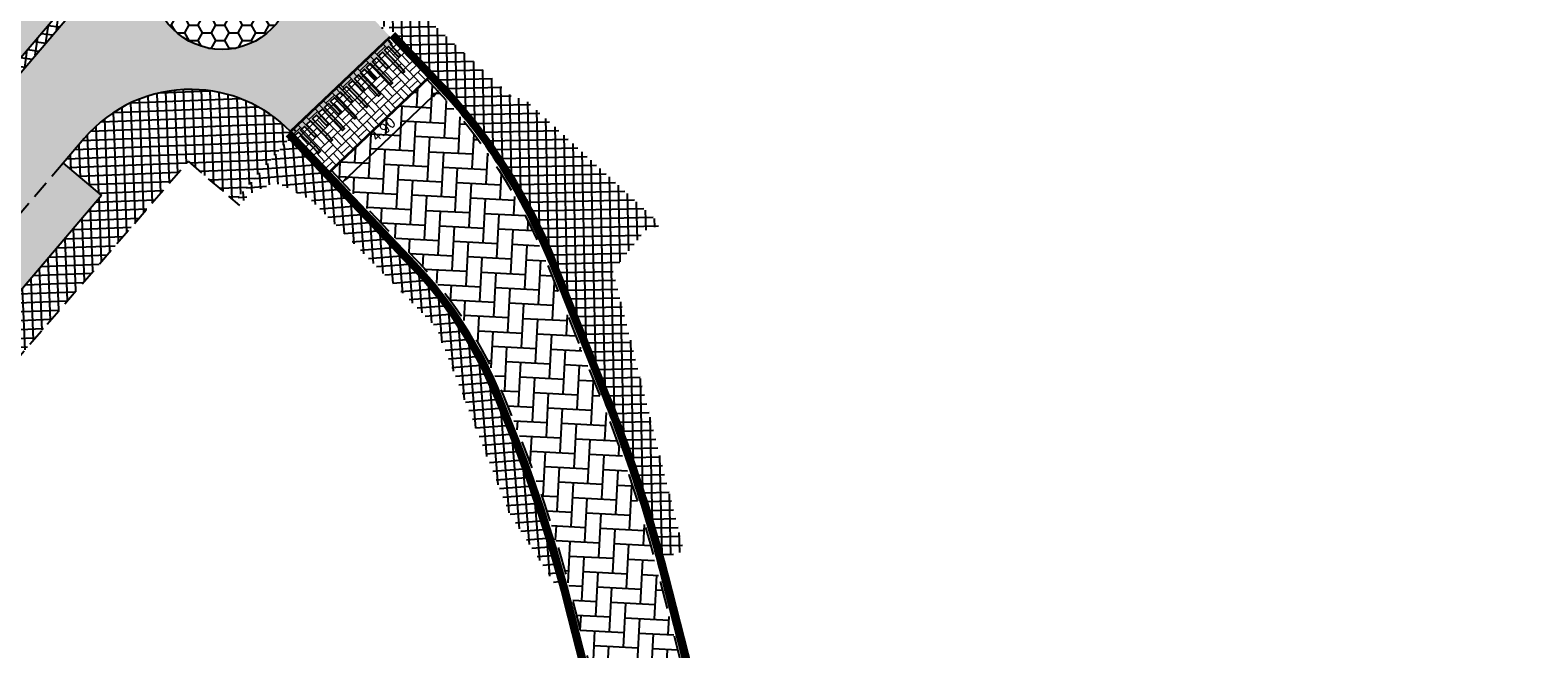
# Model space of a CAD drawing. Header units: metres. Extents: x 183890 to 185675, y 327401 to 328446.
# Tile 16 of 69: x 184134 to 184188, y 327815 to 327837. Entities that reach past the tile are written whole.
import ezdxf

# ---------------------------------------------------------------- set-up
doc = ezdxf.new("R2010")
doc.units = ezdxf.units.M
doc.header["$LTSCALE"] = 0.2
doc.header["$PDMODE"] = 35
doc.header["$PDSIZE"] = 0.2
for name, pattern in [('DASHED', [200, 100, -100]), ('HIDDEN', [9.524999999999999, 6.35, -3.175]), ('HIDDEN2', [4.762499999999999, 3.175, -1.5875]), ('VH-GELEIDEBAND_50X200', [8, 4, -2, 0, -2])]:
    doc.linetypes.add(name, pattern=pattern)
doc.layers.add('N-WE-VH-KANTOPSLUITING_GELEIDEBAND_50X200-G', color=1, linetype='VH-GELEIDEBAND_50X200', lineweight=35)
doc.layers.add('N-WE-VH-VERHARDING_BETONSTRAATSTEEN-A', color=252, linetype='Continuous', lineweight=18)
for name, color, linetype in [('O_RIO_L_KOKER', 7, 'Continuous'), ('O_WEG_L_DETAIL', 7, 'Continuous'), ('O_WEGEN_A_BSS', 41, 'Continuous'), ('O_WEGEN_A_KEITJES', 253, 'Continuous'), ('O_WEGEN_A_PVAK', 253, 'Continuous'), ('O_WEGEN_A_RIJWEG_GEB KL', 253, 'Continuous'), ('O_WEGEN_A_TROTTOIR', 252, 'Continuous'), ('O_WEGEN_brug', 254, 'Continuous'), ('O_WEGEN_L_2STREK', 3, 'Continuous'), ('O_WEGEN_L_OB 60x200', 2, 'HIDDEN'), ('O_WEGEN_L_P-VAK', 6, 'HIDDEN2'), ('O_WEGEN_T_MAATVOERING', 1, 'Continuous')]:
    doc.layers.add(name, color=color, linetype=linetype)
doc.styles.add('ROMANS', font='romans.shx', dxfattribs={"width": 0.9})
doc.dimstyles.new('1_200', dxfattribs={"dimscale": 0.2, "dimtxt": 1.8, "dimasz": 1.8, "dimexe": 1.8, "dimexo": 0.625, "dimgap": 0.9, "dimtad": 1, "dimlfac": -1, "dimzin": 0, "dimdsep": 46, "dimtxsty": 'ROMANS', "dimcen": 0.9, "dimse1": 1, "dimse2": 1, "dimadec": 0, "dimazin": 0, "dimtfac": 1, "dimtix": 1, "dimtofl": 0, "dimtmove": 2, "dimatfit": 3, "dimfxl": 1, "dimtolj": 1, "dimtzin": 0, "dimarcsym": 0})

# ---------------------------------------------------------------- blocks, each defined once
blk = doc.blocks.new('*D81')
at = {"layer": 'Defpoints', "color": 0, "transparency": 16777216}
for p in [(184147.3485704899, 327836.3898014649), (184149.1316009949, 327834.5133594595), (184143.7816555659, 327833.0004517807)]:
    blk.add_point(p, dxfattribs=at)
at = {"layer": 'O_WEGEN_T_MAATVOERING', "color": 0, "lineweight": -2, "transparency": 16777216}
blk.add_line((184145.8256573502, 327831.3719895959), (184148.8706297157, 327834.2653796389), dxfattribs=at)
at = {"layer": 'O_WEGEN_T_MAATVOERING', "color": 0, "transparency": 16777216}
for points in [[(184148.8292997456, 327834.3088748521), (184148.9119596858, 327834.2218844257), (184149.1316009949, 327834.5133594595)], [(184145.7843273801, 327831.4154848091), (184145.8669873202, 327831.3284943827), (184145.5646860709, 327831.1240097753)]]:
    blk.add_solid(points, dxfattribs=at)
at = {"layer": 'O_WEGEN_T_MAATVOERING', "color": 0, "transparency": 16777216, "insert": (184147.1001637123, 327833.0796558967), "char_height": 0.36, "attachment_point": 5, "rotation": 43.53778850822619, "style": 'ROMANS'}
blk.add_mtext('\\A1;4.90', dxfattribs=at)

msp = doc.modelspace()

# ---------------------------------------------------------------- hatches: boundary and pattern name
at = {"layer": 'N-WE-VH-VERHARDING_BETONSTRAATSTEEN-A'}
h = msp.add_hatch(dxfattribs=at)
h.set_pattern_fill('AVH-BSS_KEIFORMAAT_BLOK', color=256, scale=2, angle=133.6824788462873, pattern_type=2)
h.set_pattern_definition([(133.6824788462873, (184155.8492201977, 328271.4881347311), (-0.3037349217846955, -0.290077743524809), []), (133.6824788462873, (184155.6973527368, 328271.3430958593), (-0.5938126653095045, 0.01365717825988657), [0.4199999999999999, -0.4199999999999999]), (223.6824788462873, (184155.8492201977, 328271.4881347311), (0.290077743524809, -0.3037349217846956), []), (223.6824788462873, (184155.9942590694, 328271.3362672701), (-0.01365717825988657, -0.5938126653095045), [0.4199999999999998, -0.4199999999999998])])
h.paths.add_polyline_path([(184143.781655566, 327833.0004517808), (184147.34857049, 327836.3898014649), (184148.726236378, 327834.9399607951), (184145.1696829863, 327831.560457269)])
at = {"layer": 'O_WEG_L_DETAIL'}
h = msp.add_hatch(color=256, dxfattribs=at)
h.dxf.hatch_style = 1
h.paths.add_polyline_path([(184147.2612853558, 327836.3068612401), (184147.404428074, 327836.1562193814), (184147.3631626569, 327836.1170082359), (184147.7210189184, 327835.7404038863), (184147.6492848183, 327835.6722408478), (184147.2914284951, 327836.0488451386), (184147.1479601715, 327835.9125189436), (184147.8636726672, 327835.1593102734), (184147.7919385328, 327835.0911471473), (184147.0762260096, 327835.8443558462), (184146.9327576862, 327835.7080296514), (184147.2906144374, 327835.3314247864), (184147.2188803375, 327835.2632617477), (184146.8610235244, 327835.6398665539), (184146.7175552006, 327835.5035403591), (184147.4332678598, 327834.7503315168), (184147.3615337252, 327834.6821683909), (184146.6458211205, 327835.4353771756), (184146.502352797, 327835.2990509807), (184146.8602090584, 327834.9224466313), (184146.7884749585, 327834.8542835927), (184146.430619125, 327835.2308873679), (184146.2871508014, 327835.0945611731), (184147.0028629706, 327834.3413528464), (184146.9311288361, 327834.2731897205), (184146.2154166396, 327835.0263980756), (184146.071948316, 327834.8900718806), (184146.4298045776, 327834.5134675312), (184146.3580704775, 327834.4453044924), (184146.0002141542, 327834.8219087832), (184145.8567458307, 327834.6855825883), (184146.5725650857, 327833.9361060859), (184146.5007240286, 327833.864210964), (184145.7850116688, 327834.617419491), (184145.6415433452, 327834.481093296), (184145.9993996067, 327834.1044889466), (184145.9276655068, 327834.0363259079), (184145.5698091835, 327834.4129301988), (184145.4263408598, 327834.2766040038), (184146.1420533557, 327833.5233953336), (184146.0703192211, 327833.4552322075), (184145.354606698, 327834.2084409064), (184145.2111383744, 327834.0721147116), (184145.5689951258, 327833.6955098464), (184145.4972610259, 327833.6273468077), (184145.1394042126, 327834.003951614), (184144.995935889, 327833.8676254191), (184145.7116485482, 327833.1144165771), (184145.6399144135, 327833.046253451), (184144.9242018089, 327833.7994622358), (184144.8106402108, 327833.691553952), (184144.7807334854, 327833.663136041), (184145.1385897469, 327833.2865316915), (184145.066855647, 327833.218368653), (184144.7089998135, 327833.5949724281), (184144.5655314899, 327833.4586462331), (184145.281243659, 327832.7054379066), (184145.2095095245, 327832.6372747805), (184144.4937973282, 327833.3904831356), (184144.3503290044, 327833.2541569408), (184144.708185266, 327832.8775525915), (184144.636451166, 327832.8093895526), (184144.2785948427, 327833.1859938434), (184144.1351265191, 327833.0496676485), (184144.8509457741, 327832.300191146), (184144.7791047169, 327832.2282960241), (184144.0633923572, 327832.981504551), (184143.9247982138, 327832.8498098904), (184143.781655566, 327833.0004517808), (184144.6674988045, 327833.8421964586), (184146.3592103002, 327835.4496925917)])
h = msp.add_hatch(color=256, dxfattribs=at)
h.dxf.hatch_style = 1
h.paths.add_polyline_path([(184147.3729872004, 327836.1263436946), (184147.2248312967, 327836.2722218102), (184145.4984006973, 327834.6317351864), (184145.6415433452, 327834.481093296), (184145.7801374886, 327834.6127879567), (184146.4958498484, 327833.8595794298), (184146.5676909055, 327833.9314745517), (184145.8518716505, 327834.6809510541), (184145.9953399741, 327834.8172772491), (184146.3531962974, 327834.4406729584), (184146.4249303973, 327834.5088359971), (184146.0670741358, 327834.8854403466), (184146.2105424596, 327835.0217665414), (184146.9262546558, 327834.2685581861), (184146.9979887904, 327834.3367213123), (184146.2822766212, 327835.0899296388), (184146.4257449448, 327835.2262558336), (184146.7836007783, 327834.8496520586), (184146.8553348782, 327834.9178150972), (184146.4974786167, 327835.2944194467), (184146.6409469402, 327835.4307456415), (184147.3566595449, 327834.6775368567), (184147.4283936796, 327834.7456999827), (184146.7126810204, 327835.4989088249), (184146.856149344, 327835.6352350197), (184147.2140061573, 327835.2586302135), (184147.2857402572, 327835.3267932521), (184146.9278835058, 327835.7033981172), (184147.0713518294, 327835.8397243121), (184147.7870643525, 327835.0865156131), (184147.8587984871, 327835.1546787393), (184147.1430859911, 327835.9078874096), (184147.2865543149, 327836.0442136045), (184147.6444106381, 327835.6676093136), (184147.7161447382, 327835.7357723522), (184147.3582884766, 327836.1123767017)])
at = {"layer": 'O_WEGEN_A_BSS'}
h = msp.add_hatch(dxfattribs=at)
h.set_pattern_fill('AVH-BSS_KEIFORMAAT_ELLEBOOG', color=252, scale=5, angle=87, pattern_type=2)
h.set_pattern_definition([(87, (0, 0), (-0.4968041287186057, 0.5517568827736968), [1.575, -0.5249999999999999]), (357, (-1.048561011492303, 0.05495275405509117), (-0.4968041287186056, 0.5517568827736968), [1.575, -0.5249999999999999])])
edge = h.paths.add_edge_path()
edge.add_line((184145.2318132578, 327831.619494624), (184148.3142128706, 327828.3756106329))
edge.add_line((184148.3142128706, 327828.3756106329), (184148.6613209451, 327827.9976593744))
edge.add_arc((184137.3679175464, 327817.9742348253), 15.10000000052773, 21.79986945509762, 41.59055640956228, ccw=False)
edge.add_arc((184100.3916934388, 327802.0838827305), 55.34250583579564, 17.470392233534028, 22.85828827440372, ccw=False)
edge.add_line((184153.1813720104, 327818.6984181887), (184153.6821985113, 327816.9803181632))
edge.add_line((184153.6821985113, 327816.9803181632), (184153.9545726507, 327815.9359308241))
edge.add_line((184153.9545726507, 327815.9359308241), (184154.2060203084, 327814.9507675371))
edge.add_line((184154.2060203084, 327814.9507675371), (184154.693322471, 327813.0415344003))
edge.add_line((184154.693322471, 327813.0415344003), (184155.9400518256, 327808.1568916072))
edge.add_line((184155.9400518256, 327808.1568916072), (184157.1714862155, 327803.332173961))
edge.add_line((184157.1714862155, 327803.332173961), (184158.4890361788, 327798.4699303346))
edge.add_line((184158.4890361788, 327798.4699303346), (184159.4696024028, 327795.622582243))
edge.add_line((184159.4696024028, 327795.622582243), (184161.1591030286, 327791.0062301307))
edge.add_line((184161.1591030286, 327791.0062301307), (184163.2488630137, 327785.2962186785))
edge.add_line((184163.2488630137, 327785.2962186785), (184165.3100622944, 327779.664245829))
edge.add_line((184165.3100622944, 327779.664245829), (184169.6364370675, 327767.8429602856))
edge.add_line((184169.6364370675, 327767.8429602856), (184170.0359856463, 327766.5019165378))
edge.add_line((184170.0359856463, 327766.5019165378), (184173.16627611, 327767.5088909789))
edge.add_line((184173.16627611, 327767.5088909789), (184171.5141584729, 327772.0230986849))
edge.add_line((184171.5141584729, 327772.0230986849), (184169.7975103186, 327776.7136280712))
edge.add_line((184169.7975103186, 327776.7136280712), (184168.0741242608, 327781.3957431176))
edge.add_line((184168.0741242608, 327781.3957431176), (184166.6338407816, 327785.1564916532))
edge.add_line((184166.6338407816, 327785.1564916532), (184162.278762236, 327797.2576800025))
edge.add_line((184162.278762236, 327797.2576800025), (184161.4974391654, 327799.5718740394))
edge.add_arc((184221.6126965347, 327817.903296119), 62.84811217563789, 193.5892410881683, 196.9584520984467, ccw=False)
edge.add_line((184160.5240085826, 327803.1365290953), (184159.2861143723, 327807.9865560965))
edge.add_line((184159.2861143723, 327807.9865560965), (184158.0266431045, 327812.9211212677))
edge.add_line((184158.0266431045, 327812.9211212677), (184156.9708163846, 327817.0578140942))
edge.add_line((184156.9708163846, 327817.0578140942), (184156.5707098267, 327818.5337877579))
edge.add_arc((184106.9736482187, 327804.2968119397), 51.6000000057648, 16.01627444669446, 21.79986944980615)
edge.add_line((184154.8835605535, 327823.4592830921), (184152.9487655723, 327828.2966476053))
edge.add_arc((184134.471880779, 327820.9064697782), 19.89999999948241, 21.79986944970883, 43.53778850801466)
edge.add_line((184148.8977931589, 327834.6142431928), (184148.6555740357, 327834.8691519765))
edge.add_line((184148.6555740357, 327834.8691519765), (184145.2318132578, 327831.619494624))
at = {"layer": 'O_WEGEN_A_KEITJES'}
h = msp.add_hatch(dxfattribs=at)
h.set_pattern_fill('HONEY', color=256, scale=0.1, style=0)
h.set_pattern_definition([(0, (0, 0), (0.4762500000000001, 0.2749630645), [0.3175, -0.635]), (120, (0, 0), (-0.4762499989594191, 0.2749630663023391), [0.3174999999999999, -0.6349999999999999]), (59.99999999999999, (0, 0), (1.040580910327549e-09, 0.5499261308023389), [-0.635, 0.3175])])
edge = h.paths.add_edge_path()
edge.add_arc((184141.3339885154, 327838.4391510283), 2.5, 0, 360)
at = {"layer": 'O_WEGEN_A_PVAK'}
msp.add_hatch(color=256, dxfattribs=at).paths.add_polyline_path([(184137.0218773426, 327830.7107860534), (184121.4512291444, 327812.4592036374), (184109.5822804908, 327798.9097118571), (184108.2284992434, 327800.0977059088), (184123.990346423, 327818.1953530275), (184135.65192045, 327831.8783553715)])
at = {"layer": 'O_WEGEN_A_RIJWEG_GEB KL'}
h = msp.add_hatch(color=256, dxfattribs=at)
edge = h.paths.add_edge_path()
edge.add_arc((184069.3951899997, 327755.2360591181), 2.5, 0, 360)
edge = h.paths.add_edge_path()
edge.add_arc((184141.3339885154, 327838.4391510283), 2.5, 0, 360)
edge = h.paths.add_edge_path()
edge.add_line((184071.5434042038, 327749.8034990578), (184075.32, 327753.2100000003))
edge.add_line((184075.32, 327753.2100000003), (184074.1005622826, 327754.5927109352))
edge.add_arc((184077.851839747, 327757.900188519), 5.001148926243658, 139.434776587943, 221.4024202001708, ccw=False)
edge.add_line((184074.0526361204, 327761.1525019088), (184081.3549604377, 327769.4738817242))
edge.add_line((184081.3549604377, 327769.4738817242), (184089.841919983, 327779.1452388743))
edge.add_line((184089.841919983, 327779.1452388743), (184117.5509981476, 327810.7211801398))
edge.add_line((184117.5509981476, 327810.7211801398), (184122.3279498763, 327816.2447950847))
edge.add_line((184122.3279498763, 327816.2447950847), (184136.3969138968, 327832.7524866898))
edge.add_arc((184140.2023497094, 327829.5092385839), 5.000000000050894, 44.28618020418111, 139.5601336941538, ccw=False)
edge.add_line((184143.7816555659, 327833.0004517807), (184147.34857049, 327836.3898014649))
edge.add_line((184147.34857049, 327836.3898014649), (184146.3093073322, 327837.483510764))
edge.add_arc((184149.9339084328, 327840.9276749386), 5.000000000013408, 139.5601336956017, 223.5377885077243, ccw=False)
edge.add_line((184146.1284726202, 327844.1709230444), (184188.4023322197, 327893.7725736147))
edge.add_line((184188.4023322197, 327893.7725736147), (184186.0468639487, 327896.0192153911))
edge.add_line((184186.0468639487, 327896.0192153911), (184139.7511758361, 327841.6985887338))
edge.add_line((184139.7511758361, 327841.6985887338), (184115.1081984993, 327812.8648288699))
edge.add_line((184115.1081984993, 327812.8648288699), (184065.2713859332, 327756.0731789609))
edge.add_line((184065.2713859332, 327756.0731789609), (184037.1644505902, 327724.5552712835))
edge.add_line((184037.1644505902, 327724.5552712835), (184039.6140133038, 327722.4133805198))
edge.add_line((184039.6140133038, 327722.4133805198), (184040.1830132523, 327723.0515479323))
edge.add_line((184040.1830132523, 327723.0515479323), (184064.0575192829, 327749.8282317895))
edge.add_arc((184067.7895088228, 327746.5007321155), 5.000000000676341, 41.34209099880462, 138.2793095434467, ccw=False)
at = {"layer": 'O_WEGEN_A_TROTTOIR'}
h = msp.add_hatch(dxfattribs=at)
h.set_pattern_fill('ANSI37', color=256, scale=0.1, style=0)
h.set_pattern_definition([(82.34754323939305, (184037.0400008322, 327702.9326401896), (-0.3146723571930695, 0.04227951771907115), []), (172.3475432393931, (184037.0400008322, 327702.9326401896), (-0.04227951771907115, -0.3146723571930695), [])])
edge = h.paths.add_edge_path()
edge.add_line((184170.9238634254, 327916.7893261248), (184168.1620519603, 327914.0683892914))
edge.add_line((184168.1620519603, 327914.0683892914), (184184.4543829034, 327898.6707699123))
edge.add_line((184184.4543829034, 327898.6707699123), (184178.2445199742, 327892.0179112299))
edge.add_line((184178.2445199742, 327892.0179112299), (184159.7736778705, 327870.5080951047))
edge.add_line((184159.7736778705, 327870.5080951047), (184152.0655389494, 327861.3893509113))
edge.add_line((184152.0655389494, 327861.3893509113), (184143.1366759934, 327850.8200929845))
edge.add_line((184143.1366759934, 327850.8200929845), (184133.1612139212, 327839.0938221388))
edge.add_line((184133.1612139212, 327839.0938221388), (184128.0533838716, 327832.9952355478))
edge.add_line((184128.0533838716, 327832.9952355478), (184120.9878794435, 327824.5601401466))
edge.add_line((184120.9878794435, 327824.5601401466), (184113.5270943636, 327816.6307289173))
edge.add_line((184113.5270943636, 327816.6307289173), (184112.2763495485, 327815.3402812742))
edge.add_line((184112.2763495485, 327815.3402812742), (184109.3260929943, 327812.0411351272))
edge.add_line((184109.3260929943, 327812.0411351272), (184106.3758364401, 327808.7419889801))
edge.add_line((184106.3758364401, 327808.7419889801), (184101.8911135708, 327803.6371200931))
edge.add_line((184101.8911135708, 327803.6371200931), (184098.0173604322, 327799.2126215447))
edge.add_line((184098.0173604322, 327799.2126215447), (184094.48503175, 327795.1520159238))
edge.add_line((184094.48503175, 327795.1520159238), (184089.8638483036, 327789.8397120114))
edge.add_line((184089.8638483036, 327789.8397120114), (184080.5068335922, 327778.9974336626))
edge.add_line((184080.5068335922, 327778.9974336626), (184072.106946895, 327769.2694053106))
edge.add_line((184072.106946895, 327769.2694053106), (184069.467163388, 327766.0384463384))
edge.add_line((184069.467163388, 327766.0384463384), (184065.8851491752, 327762.2204311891))
edge.add_line((184065.8851491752, 327762.2204311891), (184062.7716076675, 327758.4149915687))
edge.add_line((184062.7716076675, 327758.4149915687), (184057.0538201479, 327752.0181105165))
edge.add_line((184057.0538201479, 327752.0181105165), (184050.045833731, 327744.1098007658))
edge.add_line((184050.045833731, 327744.1098007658), (184035.7609510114, 327727.9897242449))
edge.add_line((184035.7609510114, 327727.9897242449), (184036.8335170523, 327727.0334077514))
edge.add_line((184036.8335170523, 327727.0334077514), (184058.029058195, 327750.8204988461))
edge.add_line((184058.029058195, 327750.8204988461), (184057.9320264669, 327750.9070138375))
edge.add_line((184057.9320264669, 327750.9070138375), (184061.6597104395, 327755.0878339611))
edge.add_line((184061.6597104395, 327755.0878339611), (184061.7567421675, 327755.0013189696))
edge.add_line((184061.7567421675, 327755.0013189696), (184064.6591675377, 327758.271287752))
edge.add_line((184064.6591675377, 327758.271287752), (184064.5614555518, 327758.3570337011))
edge.add_line((184064.5614555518, 327758.3570337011), (184067.5295845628, 327761.7393716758))
edge.add_line((184067.5295845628, 327761.7393716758), (184067.6272965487, 327761.6536257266))
edge.add_line((184067.6272965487, 327761.6536257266), (184078.2062547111, 327773.7089008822))
edge.add_line((184078.2062547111, 327773.7089008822), (184078.3605611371, 327773.884741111))
edge.add_line((184078.3605611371, 327773.884741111), (184078.2628491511, 327773.9704870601))
edge.add_line((184078.2628491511, 327773.9704870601), (184081.8905623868, 327778.1044556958))
edge.add_line((184081.8905623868, 327778.1044556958), (184081.9882743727, 327778.0187097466))
edge.add_line((184081.9882743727, 327778.0187097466), (184084.8403826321, 327781.2688360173))
edge.add_line((184084.8403826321, 327781.2688360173), (184084.7426706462, 327781.3545819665))
edge.add_line((184084.7426706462, 327781.3545819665), (184088.3703838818, 327785.4885506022))
edge.add_line((184088.3703838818, 327785.4885506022), (184088.4680958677, 327785.4028046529))
edge.add_line((184088.4680958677, 327785.4028046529), (184089.3183356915, 327786.3716973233))
edge.add_line((184089.3183356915, 327786.3716973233), (184095.9005945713, 327793.8725249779))
edge.add_line((184095.9005945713, 327793.8725249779), (184100.9782996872, 327799.6588350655))
edge.add_line((184100.9782996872, 327799.6588350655), (184100.8805877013, 327799.7445810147))
edge.add_line((184100.8805877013, 327799.7445810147), (184105.5641314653, 327805.080724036))
edge.add_line((184105.5641314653, 327805.080724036), (184105.6613478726, 327804.9954129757))
edge.add_line((184105.6613478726, 327804.9954129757), (184112.2618930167, 327812.5170787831))
edge.add_arc((184105.115673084, 327818.961162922), 9.62261293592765, 317.957526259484, 319.5061315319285)
edge.add_arc((184109.2123159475, 327809.1404734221), 4.809926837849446, 47.95752626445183, 49.50613153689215)
edge.add_arc((184002.5161160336, 327911.6051224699), 147.726548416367, 318.0216747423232, 319.5702800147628)
edge.add_arc((184118.1718452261, 327819.3879406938), 4.809926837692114, 228.1998395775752, 229.7484448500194)
edge.add_arc((183832.8490808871, 328064.2733510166), 376.0658423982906, 318.6285075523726, 320.2015190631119)
edge.add_line((184121.7806535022, 327823.5576179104), (184121.6817121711, 327823.6419423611))
edge.add_line((184121.6817121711, 327823.6419423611), (184124.4141967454, 327826.8480784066))
edge.add_line((184124.4141967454, 327826.8480784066), (184124.5131380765, 327826.7637539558))
edge.add_line((184124.5131380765, 327826.7637539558), (184132.9956939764, 327836.7166841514))
edge.add_line((184132.9956939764, 327836.7166841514), (184132.8967526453, 327836.8010086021))
edge.add_line((184132.8967526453, 327836.8010086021), (184136.4643479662, 327840.9870142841))
edge.add_line((184136.4643479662, 327840.9870142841), (184136.5632892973, 327840.9026898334))
edge.add_line((184136.5632892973, 327840.9026898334), (184141.6614680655, 327846.884591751))
edge.add_line((184141.6614680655, 327846.884591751), (184141.5625267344, 327846.9689162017))
edge.add_line((184141.5625267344, 327846.9689162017), (184144.2882409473, 327850.167108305))
edge.add_line((184144.2882409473, 327850.167108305), (184144.3871822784, 327850.0827838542))
edge.add_line((184144.3871822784, 327850.0827838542), (184153.0703731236, 327860.271127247))
edge.add_line((184153.0703731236, 327860.271127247), (184152.9714317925, 327860.3554516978))
edge.add_line((184152.9714317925, 327860.3554516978), (184155.8903550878, 327863.7803439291))
edge.add_line((184155.8903550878, 327863.7803439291), (184155.9892964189, 327863.6960194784))
edge.add_line((184155.9892964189, 327863.6960194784), (184160.7856252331, 327869.3237484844))
edge.add_line((184160.7856252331, 327869.3237484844), (184160.686683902, 327869.4080729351))
edge.add_line((184160.686683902, 327869.4080729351), (184164.2304259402, 327873.5660905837))
edge.add_line((184164.2304259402, 327873.5660905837), (184164.3293672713, 327873.481766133))
edge.add_line((184164.3293672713, 327873.481766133), (184168.6163719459, 327878.5118842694))
edge.add_line((184168.6163719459, 327878.5118842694), (184168.5174306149, 327878.5962087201))
edge.add_line((184168.5174306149, 327878.5962087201), (184170.1390546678, 327880.4989266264))
edge.add_line((184170.1390546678, 327880.4989266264), (184170.2379959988, 327880.4146021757))
edge.add_line((184170.2379959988, 327880.4146021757), (184184.8263917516, 327897.5317643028))
edge.add_line((184184.8263917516, 327897.5317643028), (184186.0060768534, 327896.52635739))
edge.add_line((184186.0060768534, 327896.52635739), (184174.7037869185, 327883.2649177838))
edge.add_line((184174.7037869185, 327883.2649177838), (184164.7147772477, 327871.5444036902))
edge.add_line((184164.7147772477, 327871.5444036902), (184157.281196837, 327862.8222793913))
edge.add_line((184157.281196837, 327862.8222793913), (184152.7911996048, 327857.5539817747))
edge.add_line((184152.7911996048, 327857.5539817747), (184143.0009307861, 327846.0666584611))
edge.add_line((184143.0009307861, 327846.0666584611), (184132.3446379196, 327833.5631936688))
edge.add_line((184132.3446379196, 327833.5631936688), (184123.0009470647, 327822.5998585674))
edge.add_line((184123.0009470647, 327822.5998585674), (184116.0522002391, 327814.491513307))
edge.add_line((184116.0522002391, 327814.491513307), (184110.7072732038, 327808.3955431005))
edge.add_line((184110.7072732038, 327808.3955431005), (184097.0656220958, 327792.8501694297))
edge.add_line((184097.0656220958, 327792.8501694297), (184068.6274280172, 327760.4433625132))
edge.add_line((184068.6274280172, 327760.4433625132), (184065.6131281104, 327757.0084103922))
edge.add_line((184065.6131281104, 327757.0084103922), (184063.126618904, 327754.2086414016))
edge.add_line((184063.126618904, 327754.2086414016), (184062.277121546, 327753.2558793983))
edge.add_line((184062.277121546, 327753.2558793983), (184055.0909873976, 327745.1962009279))
edge.add_line((184055.0909873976, 327745.1962009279), (184054.4640208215, 327745.3660228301))
edge.add_line((184054.4640208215, 327745.3660228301), (184053.7407485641, 327746.0109035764))
edge.add_line((184053.7407485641, 327746.0109035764), (184035.8786978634, 327725.9625210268))
edge.add_line((184035.8786978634, 327725.9625210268), (184037.2940067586, 327724.7005499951))
edge.add_line((184037.2940067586, 327724.7005499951), (184037.757231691, 327725.2144123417))
edge.add_line((184037.757231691, 327725.2144123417), (184036.4137154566, 327726.412312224))
edge.add_line((184036.4137154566, 327726.412312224), (184044.3997146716, 327735.3690871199))
edge.add_line((184044.3997146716, 327735.3690871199), (184045.743230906, 327734.1711872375))
edge.add_line((184045.743230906, 327734.1711872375), (184051.2841199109, 327740.385625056))
edge.add_line((184051.2841199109, 327740.385625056), (184059.9341120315, 327750.0871076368))
edge.add_line((184059.9341120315, 327750.0871076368), (184083.2532874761, 327776.5644946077))
edge.add_line((184083.2532874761, 327776.5644946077), (184097.6306978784, 327792.9483044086))
edge.add_line((184097.6306978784, 327792.9483044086), (184127.4296871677, 327827.2817088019))
edge.add_line((184127.4296871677, 327827.2817088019), (184139.7511758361, 327841.6985887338))
edge.add_line((184139.7511758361, 327841.6985887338), (184153.0590756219, 327857.3132925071))
edge.add_line((184153.0590756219, 327857.3132925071), (184171.2630905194, 327878.6728086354))
edge.add_line((184171.2630905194, 327878.6728086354), (184186.0468639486, 327896.0192153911))
edge.add_arc((184182.4408831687, 327899.5086857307), 5.017917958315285, 315.9407374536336, 407.2411573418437)
edge.add_line((184185.8476182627, 327903.1929301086), (184184.4919031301, 327901.7225436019))
edge.add_line((184184.4919031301, 327901.7225436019), (184175.6282056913, 327909.8119560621))
edge.add_line((184175.6282056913, 327909.8119560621), (184176.983920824, 327911.2823425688))
edge.add_line((184176.983920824, 327911.2823425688), (184170.9238634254, 327916.7893261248))
h = msp.add_hatch(dxfattribs=at)
h.set_pattern_fill('ANSI37', color=256, scale=0.1, style=0)
h.set_pattern_definition([(91.25158184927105, (184175.1258712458, 327907.1957181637), (-0.3174242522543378, -0.006934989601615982), []), (181.251581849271, (184175.1258712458, 327907.1957181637), (0.006934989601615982, -0.3174242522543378), [])])
edge = h.paths.add_edge_path()
edge.add_line((184196.8949519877, 327892.6565846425), (184194.5718264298, 327890.0820533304))
edge.add_line((184194.5718264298, 327890.0820533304), (184191.8300248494, 327892.3728361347))
edge.add_line((184191.8300248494, 327892.3728361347), (184180.7604043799, 327882.1533352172))
edge.add_line((184180.7604043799, 327882.1533352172), (184175.6598031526, 327876.560005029))
edge.add_line((184175.6598031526, 327876.560005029), (184176.9766607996, 327875.1155767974))
edge.add_line((184176.9766607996, 327875.1155767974), (184177.0123825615, 327875.0813027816))
edge.add_line((184177.0123825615, 327875.0813027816), (184169.5757949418, 327867.3305911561))
edge.add_line((184169.5757949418, 327867.3305911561), (184166.3237158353, 327863.6293630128))
edge.add_line((184166.3237158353, 327863.6293630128), (184157.8742382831, 327853.8035572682))
edge.add_line((184157.8742382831, 327853.8035572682), (184147.9199614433, 327842.2338524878))
edge.add_line((184147.9199614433, 327842.2338524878), (184147.0308984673, 327840.5163444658))
edge.add_line((184147.0308984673, 327840.5163444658), (184146.9803319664, 327839.7010886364))
edge.add_line((184146.9803319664, 327839.7010886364), (184147.2780570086, 327838.8945800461))
edge.add_line((184147.2780570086, 327838.8945800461), (184147.9398591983, 327837.6321422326))
edge.add_line((184147.9398591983, 327837.6321422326), (184147.993, 327837.66))
edge.add_line((184147.993, 327837.66), (184151.868, 327834.104))
edge.add_line((184151.868, 327834.104), (184152.03, 327834.281))
edge.add_line((184152.03, 327834.281), (184157.058, 327829.667))
edge.add_line((184157.058, 327829.667), (184156.459, 327829.468))
edge.add_line((184156.459, 327829.468), (184155.322, 327828.023))
edge.add_line((184155.322, 327828.023), (184157.294, 327820.229))
edge.add_line((184157.294, 327820.229), (184157.8605622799, 327817.9891109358))
edge.add_line((184157.8605622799, 327817.9891109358), (184157.0897761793, 327817.7869460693))
edge.add_arc((184106.9736482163, 327804.296811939), 51.90000000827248, 15.06564240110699, 21.79986944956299)
edge.add_line((184155.1621065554, 327823.5706928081), (184153.2273115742, 327828.4080573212))
edge.add_arc((184134.4718807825, 327820.9064697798), 20.19999999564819, 21.79986944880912, 29.29358980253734)
edge.add_arc((184134.4718807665, 327820.9064697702), 20.20000001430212, 29.29358980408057, 35.3709968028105)
edge.add_line((184150.9433834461, 327832.5996130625), (184150.3032940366, 327833.4836425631))
edge.add_line((184150.3032940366, 327833.4836425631), (184148.8787940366, 327835.0696425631))
edge.add_line((184148.8787940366, 327835.0696425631), (184147.196639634, 327836.840038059))
edge.add_line((184147.196639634, 327836.840038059), (184147.0658309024, 327836.6873535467))
edge.add_line((184147.0658309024, 327836.6873535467), (184146.3093073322, 327837.483510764))
edge.add_arc((184149.933908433, 327840.9276749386), 5.000000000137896, 139.5601336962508, 223.537788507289, ccw=False)
edge.add_line((184146.1284726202, 327844.1709230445), (184148.8936022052, 327847.4153628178))
edge.add_line((184148.8936022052, 327847.4153628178), (184150.2635590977, 327846.2477934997))
edge.add_line((184150.2635590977, 327846.2477934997), (184159.5247773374, 327857.1143601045))
edge.add_line((184159.5247773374, 327857.1143601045), (184166.0299317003, 327864.7471241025))
edge.add_line((184166.0299317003, 327864.7471241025), (184164.6599748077, 327865.9146934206))
edge.add_line((184164.6599748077, 327865.9146934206), (184173.4096042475, 327876.1809919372))
edge.add_line((184173.4096042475, 327876.1809919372), (184177.1577862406, 327880.5788873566))
edge.add_line((184177.1577862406, 327880.5788873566), (184188.4023322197, 327893.7725736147))
edge.add_arc((184192.2077680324, 327890.5293255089), 4.999999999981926, 47.20361016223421, 139.5601336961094, ccw=False)
edge.add_line((184195.6047433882, 327894.1981888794), (184195.4649020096, 327894.0552050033))
edge.add_line((184195.4649020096, 327894.0552050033), (184196.8949519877, 327892.6565846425))
h = msp.add_hatch(dxfattribs=at)
h.set_pattern_fill('ANSI37', color=256, scale=0.1, style=0)
h.set_pattern_definition([(92.2408985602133, (184281.3186915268, 327989.6068451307), (-0.317257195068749, -0.01241459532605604), []), (182.2408985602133, (184281.3186915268, 327989.6068451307), (0.01241459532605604, -0.317257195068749), [])])
edge = h.paths.add_edge_path()
edge.add_line((184075.3200000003, 327753.2099999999), (184075.4705192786, 327753.3416987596))
edge.add_line((184075.4705192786, 327753.3416987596), (184076.7928763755, 327751.8422883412))
edge.add_line((184076.7928763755, 327751.8422883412), (184078.8769223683, 327753.6430342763))
edge.add_line((184078.8769223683, 327753.6430342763), (184077.4927973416, 327755.2141650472))
edge.add_line((184077.4927973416, 327755.2141650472), (184076.9870534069, 327759.1994272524))
edge.add_line((184076.9870534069, 327759.1994272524), (184088.3613924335, 327772.03949307))
edge.add_line((184088.3613924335, 327772.03949307), (184103.1938519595, 327788.3186318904))
edge.add_line((184103.1938519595, 327788.3186318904), (184101.650000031, 327789.7899999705))
edge.add_line((184101.650000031, 327789.7899999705), (184108.1356988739, 327796.5981921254))
edge.add_line((184108.1356988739, 327796.5981921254), (184108.8979990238, 327795.872000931))
edge.add_line((184108.8979990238, 327795.872000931), (184140.1208937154, 327831.9423823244))
edge.add_line((184140.1208937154, 327831.9423823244), (184141.7827890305, 327830.5019865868))
edge.add_line((184141.7827890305, 327830.5019865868), (184143.8709782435, 327832.9088752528))
edge.add_line((184143.8709782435, 327832.9088752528), (184143.781655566, 327833.0004517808))
edge.add_arc((184140.2023497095, 327829.5092385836), 5.000000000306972, 44.28618020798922, 139.5601336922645)
edge.add_line((184136.3969138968, 327832.7524866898), (184135.65192045, 327831.8783553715))
edge.add_line((184135.65192045, 327831.8783553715), (184137.0218773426, 327830.7107860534))
edge.add_line((184137.0218773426, 327830.7107860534), (184129.2458020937, 327821.5699983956))
edge.add_line((184129.2458020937, 327821.5699983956), (184121.4512291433, 327812.4592036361))
edge.add_line((184121.4512291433, 327812.4592036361), (184113.5382882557, 327803.4194958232))
edge.add_line((184113.5382882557, 327803.4194958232), (184109.5807829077, 327798.9097118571))
edge.add_line((184109.5807829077, 327798.9097118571), (184108.2273469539, 327800.0963928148))
edge.add_line((184108.2273469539, 327800.0963928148), (184098.9441822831, 327789.5177419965))
edge.add_line((184098.9441822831, 327789.5177419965), (184100.2971291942, 327788.3304801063))
edge.add_line((184100.2971291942, 327788.3304801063), (184076.3608176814, 327761.053803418))
edge.add_line((184076.3608176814, 327761.053803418), (184075.0078824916, 327762.2410550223))
edge.add_line((184075.0078824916, 327762.2410550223), (184074.0526361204, 327761.1525019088))
edge.add_arc((184077.8509872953, 327757.9001822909), 5.000505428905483, 139.4283705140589, 221.408826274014)
edge.add_line((184074.1005622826, 327754.5927109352), (184075.3200000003, 327753.2099999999))
h = msp.add_hatch(dxfattribs=at)
h.set_pattern_fill('ANSI37', color=256, scale=0.1, style=0)
h.set_pattern_definition([(274.5601336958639, (184140.1945387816, 327834.6492326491), (0.3164949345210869, 0.02524294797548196), []), (4.560133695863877, (184140.1945387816, 327834.6492326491), (-0.02524294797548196, 0.3164949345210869), [])])
edge = h.paths.add_edge_path()
edge.add_line((184143.7384421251, 327832.7542129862), (184145.0030500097, 327831.4247232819))
edge.add_line((184145.0030500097, 327831.4247232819), (184146.2366138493, 327830.1265340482))
edge.add_line((184146.2366138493, 327830.1265340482), (184148.0967368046, 327828.1689607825))
edge.add_arc((184137.3679175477, 327817.9742348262), 14.79999999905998, 21.799869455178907, 43.537788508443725, ccw=False)
edge.add_arc((184103.4103825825, 327803.2181383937), 51.82049558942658, 15.263683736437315, 23.005319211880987, ccw=False)
edge.add_line((184153.4028831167, 327816.860486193), (184153.2465507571, 327816.8134834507))
edge.add_line((184153.2465507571, 327816.8134834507), (184151.6020000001, 327819.3700000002))
edge.add_line((184151.6020000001, 327819.3700000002), (184148.9870000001, 327826.0110000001))
edge.add_line((184148.9870000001, 327826.0110000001), (184144.542, 327830.534))
edge.add_line((184144.542, 327830.534), (184143.43, 327831.118))
edge.add_line((184143.43, 327831.118), (184143.109, 327831.1300000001))
edge.add_line((184143.109, 327831.1300000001), (184142.3040000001, 327830.7650000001))
edge.add_line((184142.3040000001, 327830.7650000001), (184141.9544879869, 327830.3531718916))
edge.add_line((184141.9544879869, 327830.3531718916), (184141.7827890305, 327830.5019865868))
edge.add_line((184141.7827890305, 327830.5019865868), (184143.4946484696, 327832.4732123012))
edge.add_line((184143.4946484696, 327832.4732123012), (184143.7384421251, 327832.7542129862))
at = {"layer": 'O_WEGEN_brug'}
h = msp.add_hatch(color=256, dxfattribs=at)
h.dxf.hatch_style = 1
h.paths.add_polyline_path([(184133.2607008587, 327837.2280439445), (184132.8967526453, 327836.8010086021), (184133.688190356, 327836.1264922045), (184133.9678111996, 327835.4677293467), (184137.9505422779, 327840.1408308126), (184137.2558786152, 327840.3124186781), (184136.4643479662, 327840.9870142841)])

# ---------------------------------------------------------------- linework, layer by layer
at = {"layer": 'N-WE-VH-KANTOPSLUITING_GELEIDEBAND_50X200-G', "linetype": 'Continuous'}
for points in [[(184143.781655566, 327833.0004517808), (184147.34857049, 327836.3898014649)], [(184145.0391013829, 327831.4363761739), (184148.7262361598, 327834.9399610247)]]:
    msp.add_lwpolyline(points, dxfattribs=at)
at = {"layer": 'N-WE-VH-KANTOPSLUITING_GELEIDEBAND_50X200-G', "const_width": 0.2, "flags": 128}
msp.add_lwpolyline([(184147.421062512, 327836.4586847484), (184148.7987281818, 327835.0088443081), (184149.042777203, 327834.7520097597, -0.09513502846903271), (184153.1344629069, 327828.3709207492), (184155.0692578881, 327823.5335562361, -0.03265668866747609), (184157.1646038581, 327817.1072753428), (184161.0276483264, 327801.9719997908, 0.02524079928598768), (184162.4665790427, 327797.3264175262), (184173.759040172, 327766.4711600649, 0.5864531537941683), (184175.3101269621, 327766.22218739), (184178.3263235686, 327770.0359060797, 0.4140024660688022), (184178.2609409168, 327770.5975950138), (184177.47659725, 327771.2188367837, -0.4140089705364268), (184177.4112076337, 327771.7805312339), (184180.702673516, 327775.942304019), (184199.074370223, 327799.1373379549, -0.4132556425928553), (184199.6352579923, 327799.203352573), (184200.8154387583, 327798.2748543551)], format="xyb", dxfattribs=at)
at = {"layer": 'N-WE-VH-KANTOPSLUITING_GELEIDEBAND_50X200-G', "linetype": 'Continuous'}
for points in [[(184147.34857049, 327836.3898014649), (184148.7262361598, 327834.9399610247), (184148.970285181, 327834.6831264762, -0.09513502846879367), (184153.0416142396, 327828.3337841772), (184154.9764092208, 327823.4964196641, -0.03265668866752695), (184157.0677101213, 327817.0825447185), (184160.9307545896, 327801.9472691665, 0.02524079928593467), (184162.3726706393, 327797.2920487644), (184173.6651317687, 327766.436791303, 0.5864531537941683), (184175.3885615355, 327766.1601549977), (184178.404758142, 327769.9738736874)], [(184147.493554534, 327836.5275680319), (184148.8712202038, 327835.0777275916), (184149.115269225, 327834.8208930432, -0.0951350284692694), (184153.2273115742, 327828.4080573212), (184155.1621065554, 327823.5706928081, -0.03265668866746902), (184157.2614975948, 327817.1320059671), (184161.1245420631, 327801.9967304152, 0.02524079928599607), (184162.560487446, 327797.360786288), (184173.8529485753, 327766.5055288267, 0.5864531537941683), (184175.2316923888, 327766.2842197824), (184175.4680099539, 327766.5830228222)]]:
    msp.add_lwpolyline(points, format="xyb", dxfattribs=at)
at = {"layer": 'N-WE-VH-KANTOPSLUITING_GELEIDEBAND_50X200-G', "const_width": 0.2}
msp.add_lwpolyline([(184136.0587328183, 327718.3207322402), (184138.0180450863, 327720.7582722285), (184140.9825822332, 327723.1371726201, 0.4814525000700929), (184140.9808074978, 327723.762536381), (184140.2966190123, 327724.3052101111, -0.4142136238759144), (184140.2317987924, 327724.8671695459), (184154.6272918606, 327743.0166133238), (184168.6453966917, 327760.6996230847, -0.4138781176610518), (184169.2069801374, 327760.764872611), (184169.9920450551, 327760.1439798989, 0.4138780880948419), (184170.5536284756, 327760.2092293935), (184170.964480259, 327760.7274944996), (184171.0804534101, 327760.8740944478, 0.2616885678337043), (184171.2374183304, 327761.7417093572), (184169.4609254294, 327767.7406004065), (184159.0858765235, 327796.0891421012, -0.02524079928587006), (184157.5394738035, 327801.081697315), (184153.6764293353, 327816.216972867, 0.03265668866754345), (184151.7267058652, 327822.1966396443), (184151.2023689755, 327823.5075840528, 0.09513502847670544), (184148.1692288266, 327828.237844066), (184145.0868292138, 327831.4817280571), (184143.7091635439, 327832.9315684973)], format="xyb", dxfattribs=at)
at = {"layer": 'N-WE-VH-KANTOPSLUITING_GELEIDEBAND_50X200-G', "linetype": 'Continuous', "flags": 128}
for points in [[(184143.781655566, 327833.0004517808), (184145.1593212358, 327831.5506113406), (184148.2417208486, 327828.3067273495, -0.09513502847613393), (184151.2952176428, 327823.5447206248), (184151.8195545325, 327822.2337762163, -0.03265668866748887), (184153.773323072, 327816.2417034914), (184157.6363675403, 327801.1064279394, 0.02524079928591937), (184159.1797849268, 327796.123510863), (184169.5548338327, 327767.7749691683)], [(184143.6366715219, 327832.8626852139), (184145.0143371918, 327831.4128447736), (184148.0967368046, 327828.1689607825, -0.09513502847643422), (184151.1095203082, 327823.4704474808), (184151.6338571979, 327822.1595030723, -0.03265668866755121), (184153.5795355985, 327816.1922422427), (184157.4425800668, 327801.0569666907, 0.02524079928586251), (184158.9919681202, 327796.0547733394), (184169.3670170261, 327767.7062316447)]]:
    msp.add_lwpolyline(points, format="xyb", dxfattribs=at)
at = {"layer": 'O_RIO_L_KOKER'}
msp.add_lwpolyline([(184186.0061799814, 327896.5262694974), (184119.5804252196, 327818.5864202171, -0.003614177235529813), (184114.8376114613, 327813.1022791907), (184065.0017365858, 327756.3116978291), (184055.0909873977, 327745.1962009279)], format="xyb", dxfattribs=at)
at = {"layer": 'O_WEG_L_DETAIL'}
msp.add_lwpolyline([(184147.2612853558, 327836.3068612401), (184147.404428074, 327836.1562193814), (184147.3631626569, 327836.1170082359), (184147.7210189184, 327835.7404038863), (184147.6492848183, 327835.6722408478), (184147.2914284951, 327836.0488451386), (184147.1479601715, 327835.9125189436), (184147.8636726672, 327835.1593102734), (184147.7919385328, 327835.0911471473), (184147.0762260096, 327835.8443558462), (184146.9327576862, 327835.7080296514), (184147.2906144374, 327835.3314247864), (184147.2188803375, 327835.2632617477), (184146.8610235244, 327835.6398665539), (184146.7175552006, 327835.5035403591), (184147.4332678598, 327834.7503315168), (184147.3615337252, 327834.6821683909), (184146.6458211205, 327835.4353771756), (184146.502352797, 327835.2990509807), (184146.8602090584, 327834.9224466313), (184146.7884749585, 327834.8542835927), (184146.430619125, 327835.2308873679), (184146.2871508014, 327835.0945611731), (184147.0028629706, 327834.3413528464), (184146.9311288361, 327834.2731897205), (184146.2154166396, 327835.0263980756), (184146.071948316, 327834.8900718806), (184146.4298045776, 327834.5134675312), (184146.3580704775, 327834.4453044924), (184146.0002141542, 327834.8219087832), (184145.8567458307, 327834.6855825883), (184146.5725650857, 327833.9361060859), (184146.5007240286, 327833.864210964), (184145.7850116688, 327834.617419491), (184145.6415433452, 327834.481093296), (184145.9993996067, 327834.1044889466), (184145.9276655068, 327834.0363259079), (184145.5698091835, 327834.4129301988), (184145.4263408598, 327834.2766040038), (184146.1420533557, 327833.5233953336), (184146.0703192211, 327833.4552322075), (184145.354606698, 327834.2084409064), (184145.2111383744, 327834.0721147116), (184145.5689951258, 327833.6955098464), (184145.4972610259, 327833.6273468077), (184145.1394042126, 327834.003951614), (184144.995935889, 327833.8676254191), (184145.7116485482, 327833.1144165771), (184145.6399144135, 327833.046253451), (184144.9242018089, 327833.7994622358), (184144.8106402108, 327833.691553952), (184144.7807334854, 327833.663136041), (184145.1385897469, 327833.2865316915), (184145.066855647, 327833.218368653), (184144.7089998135, 327833.5949724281), (184144.5655314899, 327833.4586462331), (184145.281243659, 327832.7054379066), (184145.2095095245, 327832.6372747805), (184144.4937973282, 327833.3904831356), (184144.3503290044, 327833.2541569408), (184144.708185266, 327832.8775525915), (184144.636451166, 327832.8093895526), (184144.2785948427, 327833.1859938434), (184144.1351265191, 327833.0496676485), (184144.8509457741, 327832.300191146), (184144.7791047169, 327832.2282960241), (184144.0633923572, 327832.981504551), (184143.9247982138, 327832.8498098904), (184143.781655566, 327833.0004517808), (184144.6674988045, 327833.8421964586), (184146.3592103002, 327835.4496925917)], close=True, dxfattribs=at)
msp.add_lwpolyline([(184147.3729872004, 327836.1263436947), (184147.3582884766, 327836.1123767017), (184147.7161447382, 327835.7357723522), (184147.6444106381, 327835.6676093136), (184147.2865543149, 327836.0442136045), (184147.1430859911, 327835.9078874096), (184147.8587984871, 327835.1546787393), (184147.7870643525, 327835.0865156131), (184147.0713518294, 327835.8397243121), (184146.9278835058, 327835.7033981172), (184147.2857402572, 327835.3267932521), (184147.2140061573, 327835.2586302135), (184146.856149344, 327835.6352350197), (184146.7126810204, 327835.4989088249), (184147.4283936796, 327834.7456999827), (184147.3566595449, 327834.6775368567), (184146.6409469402, 327835.4307456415), (184146.527385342, 327835.3228373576), (184146.4974786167, 327835.2944194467), (184146.8553348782, 327834.9178150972), (184146.7836007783, 327834.8496520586), (184146.4257449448, 327835.2262558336), (184146.2822766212, 327835.0899296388), (184146.9979887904, 327834.3367213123), (184146.9262546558, 327834.2685581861), (184146.2105424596, 327835.0217665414), (184146.0670741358, 327834.8854403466), (184146.4249303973, 327834.5088359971), (184146.3531962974, 327834.4406729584), (184145.9953399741, 327834.8172772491), (184145.8518716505, 327834.6809510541), (184146.5676909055, 327833.9314745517), (184146.4958498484, 327833.8595794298), (184145.7801374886, 327834.6127879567), (184145.6415433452, 327834.481093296), (184145.4984006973, 327834.6317351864), (184146.384243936, 327835.4734798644), (184147.2248312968, 327836.2722218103)], dxfattribs=at)
at = {"layer": 'O_WEGEN_L_2STREK', "linetype": 'Continuous'}
for p, q in [((184186.2637346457, 327896.2736786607), (184119.8544165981, 327818.3529063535)), ((184135.65192045, 327831.8783553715), (184137.0218773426, 327830.7107860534)), ((184137.0218773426, 327830.7107860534), (184123.6979067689, 327815.0772257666))]:
    msp.add_line(p, q, dxfattribs=at)
at = {"layer": 'O_WEGEN_L_2STREK', "color": 250, "linetype": 'Continuous'}
msp.add_line((184143.9630429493, 327833.0149908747), (184143.88187613, 327833.0982057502), dxfattribs=at)
at = {"layer": 'O_WEGEN_L_2STREK', "linetype": 'DASHED', "ltscale": 0.05, "flags": 128}
for points in [[(184148.6537441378, 327834.8710777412), (184148.8977931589, 327834.6142431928, -0.09513502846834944), (184152.9487655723, 327828.2966476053), (184154.8835605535, 327823.4592830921, -0.03265668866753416), (184156.9708163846, 327817.0578140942), (184160.8338608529, 327801.9225385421, 0.02524079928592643), (184162.278762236, 327797.2576800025), (184173.5712233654, 327766.4024225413, 0.5864531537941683), (184175.4669961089, 327766.0981226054), (184182.2752867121, 327774.6985545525), (184200.9595801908, 327798.2882535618)], [(184145.2318132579, 327831.619494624), (184148.3142128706, 327828.3756106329, -0.09513502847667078), (184151.3880663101, 327823.5818571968), (184151.9124031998, 327822.2709127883, -0.03265668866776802), (184153.8702168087, 327816.2664341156), (184157.733261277, 327801.1311585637, 0.02524079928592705), (184159.2736933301, 327796.1578796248), (184169.648742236, 327767.8093379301), (184171.3956061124, 327761.9115301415), (184171.4311623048, 327761.8087039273, -0.2616885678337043), (184171.2384442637, 327760.7434656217), (184171.1251983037, 327760.6002360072), (184156.2044260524, 327741.7785686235), (184141.6088992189, 327723.3769198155), (184138.1548620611, 327720.6052188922)]]:
    msp.add_lwpolyline(points, format="xyb", dxfattribs=at)
at = {"layer": 'O_WEGEN_L_2STREK', "linetype": 'Continuous'}
msp.add_lwpolyline([(184140.2589012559, 327834.508918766, 0.2226478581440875), (184136.3969138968, 327832.7524866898), (184135.65192045, 327831.8783553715)], format="xyb", dxfattribs=at)
msp.add_circle((184141.3339885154, 327838.4391510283), 2.5, dxfattribs=at)
msp.add_arc((184140.2023497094, 327829.509238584), 5, 44.28618020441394, 89.35195319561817, dxfattribs=at)
at = {"layer": 'O_WEGEN_L_OB 60x200', "ltscale": 0.5}
for points in [[(184108.8972127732, 327795.8710926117), (184140.1208937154, 327831.9423823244)], [(184140.1208937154, 327831.9423823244), (184141.9544879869, 327830.3531718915)]]:
    msp.add_lwpolyline(points, dxfattribs=at)
at = {"layer": 'O_WEGEN_L_P-VAK'}
msp.add_lwpolyline([(184135.65192045, 327831.8783553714), (184123.990346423, 327818.1953530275)], dxfattribs=at)

# ---------------------------------------------------------------- dimensions: what is measured, and where the dimension line sits
at = {"layer": 'O_WEGEN_T_MAATVOERING'}
dim = msp.add_aligned_dim(p1=(184143.781655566, 327833.0004517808), p2=(184147.34857049, 327836.3898014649), distance=-2.5884807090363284, text='4.90', dimstyle='1_200', dxfattribs=at)
dim.commit()
dim.dimension.update_dxf_attribs({"geometry": '*D81', "text_midpoint": (184147.1001637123, 327833.0796558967)})

doc.saveas('drawing.dxf')
